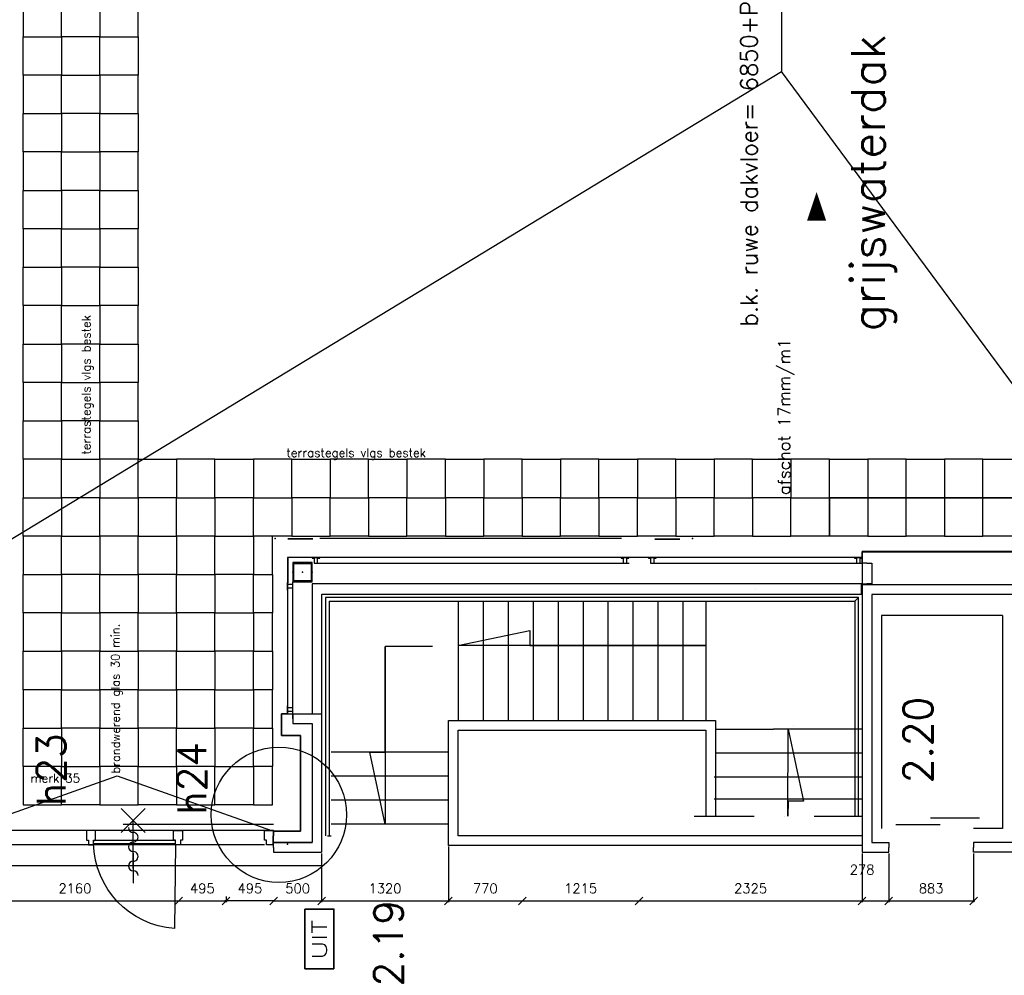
# Model space of a CAD drawing. Extents: x 7198 to 172353, y -998 to 131648.
# Tile 25 of 66: x 37532 to 47788, y 38450 to 48400. Entities that reach past the tile are written whole.
import ezdxf
from ezdxf.enums import TextEntityAlignment as Align

# ---------------------------------------------------------------- set-up
doc = ezdxf.new("R2010")
doc.units = 0
doc.header["$LTSCALE"] = 50
doc.header["$MEASUREMENT"] = 0
doc.header["$PDSIZE"] = -1
doc.linetypes.add('DASHDOT', pattern=[25, 12.5, -6.25, 0, -6.25])
doc.layers.get('0').update_dxf_attribs({"linetype": 'CONTINUOUS'})
doc.layers.get('DEFPOINTS').update_dxf_attribs({"linetype": 'CONTINUOUS'})
for name, color, linetype in [('1', 7, 'CONTINUOUS'), ('_BESTAAND_ONGEWIJZIGD', 8, 'CONTINUOUS'), ('_BRANDCOMPART', 6, 'DASHDOT'), ('_DETAILNUMMERS', 4, 'CONTINUOUS'), ('_DETAILNUMMERSTEKST', 4, 'CONTINUOUS'), ('A--01A1_ACEER', 1, 'CONTINUOUS'), ('A--A28--_F-2--', 7, 'CONTINUOUS'), ('A--L21--', 3, 'CONTINUOUS'), ('A--L21A1_BUITENWAND', 1, 'CONTINUOUS'), ('A--L22A1_BINNENWAND', 1, 'CONTINUOUS'), ('A--L22A2_BINNENWAND', 2, 'CONTINUOUS'), ('A--L27A1_DAKEN', 1, 'CONTINUOUS'), ('A--L28--', 7, 'CONTINUOUS'), ('A--L28--_F-2--', 7, 'CONTINUOUS'), ('A--L32--_F-23-', 2, 'CONTINUOUS'), ('A--L32--_F123-', 1, 'CONTINUOUS'), ('A--L63--', 7, 'CONTINUOUS'), ('A--L63--_F123-', 7, 'CONTINUOUS'), ('A--L65--', 7, 'CONTINUOUS'), ('A--L65--_F-23-', 7, 'CONTINUOUS'), ('A--L65--_F123-', 7, 'CONTINUOUS'), ('A--M$1A-_F123-', 1, 'CONTINUOUS'), ('A--T$1A-18_TEKST', 1, 'CONTINUOUS'), ('A--T$1A-_F123-_RNR', 4, 'CONTINUOUS'), ('A--T01A-25_TEKST', 2, 'CONTINUOUS'), ('A--T01A-35_TEKST', 3, 'CONTINUOUS'), ('A--T01A-70_TEKST', 5, 'CONTINUOUS'), ('A--T63--_F123-', 1, 'CONTINUOUS'), ('L1', 1, 'CONTINUOUS'), ('TEKST_KOZIJNMERK', 2, 'CONTINUOUS'), ('X--LR---_CP', 7, 'CONTINUOUS')]:
    doc.layers.add(name, color=color, linetype=linetype)
doc.layers.add('bruto vloeroppervlak', color=3, linetype='CONTINUOUS', plot=False)
doc.styles.add('ALFA-0_25', font='ROMANS')
doc.styles.add('B-01', font='SIMPLEX.SHX', dxfattribs={"width": 0.8, "height": 4.5})
doc.styles.add('HIEMSTRA', font='romans.shx')
doc.linetypes.add('BATTING', pattern='A,0.0001,-0.1,[134,ltypeshp.shx,S=0.1,R=0,X=-0.1,Y=0],-0.2,[134,ltypeshp.shx,S=0.1,R=180,X=0.1,Y=0],-0.1', length=0.4001)
doc.dimstyles.get("Standard").update_dxf_attribs({"dimscale": 40, "dimtxt": 2.5, "dimasz": 2, "dimexe": 0.3, "dimexo": 0.3, "dimgap": 2, "dimtad": 1, "dimdec": 0, "dimzin": 0, "dimdsep": 46, "dimtxsty": 'HIEMSTRA', "dimblk1": 'OBLIQUE', "dimblk2": 'OBLIQUE', "dimsah": 1, "dimcen": -0.09, "dimdle": 0.3, "dimse1": 1, "dimclrd": 2, "dimclre": 2, "dimclrt": 3, "dimadec": 0, "dimazin": 0, "dimtfac": 1, "dimtdec": 4, "dimtofl": 0, "dimtmove": 2, "dimatfit": 3, "dimldrblk": 'OBLIQUE', "dimfxl": 1, "dimtvp": 625, "dimtolj": 1, "dimtzin": 0, "dimarcsym": 0})

# ---------------------------------------------------------------- blocks, each defined once
blk = doc.blocks.new('*U921')
at = {"layer": 'A--L21--', "color": 8, "linetype": 'Continuous'}
for points in [[(50, 50), (50, 50), (228, 50), (228, 0)], [(-50, -50), (-50, -50), (228, -50), (228, 0)]]:
    blk.add_lwpolyline(points, dxfattribs=at)
blk = doc.blocks.new('*U920')
at = {"layer": 'A--L21--', "color": 8, "linetype": 'Continuous'}
for points in [[(0, 0), (0, 50), (-810, 50), (-810, 0)], [(0, 0), (0, -50), (-810, -50), (-810, 0)]]:
    blk.add_lwpolyline(points, dxfattribs=at)
blk = doc.blocks.new('*U919')
at = {"layer": 'A--L21--', "color": 8, "linetype": 'Continuous'}
for points in [[(-50, 50), (-50, 50), (-50, -2735), (-50, -2735)], [(50, -50), (50, -50), (50, -2635), (50, -2635)]]:
    blk.add_lwpolyline(points, dxfattribs=at)
blk = doc.blocks.new('*U918')
at = {"layer": 'A--L21--', "color": 8, "linetype": 'Continuous'}
for points in [[(0, 0), (0, 50), (-2975, 50), (-2975, 50)], [(0, 0), (0, -50), (-2875, -50), (-2875, -50)]]:
    blk.add_lwpolyline(points, dxfattribs=at)
blk = doc.blocks.new('*U917')
at = {"layer": 'A--L21--', "color": 8, "linetype": 'Continuous'}
for points in [[(0, 0), (0, 50), (400, 50), (400, 50)], [(0, 0), (0, -50), (500, -50), (500, -50)]]:
    blk.add_lwpolyline(points, dxfattribs=at)
blk = doc.blocks.new('*U916')
at = {"layer": 'A--L21--', "color": 8, "linetype": 'Continuous'}
for points in [[(50, 50), (50, 50), (50, -1390), (50, -1390)], [(-50, -50), (-50, -50), (-50, -1290), (-50, -1290)]]:
    blk.add_lwpolyline(points, dxfattribs=at)
blk = doc.blocks.new('*U915')
at = {"layer": 'A--L21--', "color": 8, "linetype": 'Continuous'}
for points in [[(0, 0), (0, 50), (300, 50), (300, 50)], [(0, 0), (0, -50), (200, -50), (200, -50)]]:
    blk.add_lwpolyline(points, dxfattribs=at)
blk = doc.blocks.new('6432')
at = {"layer": '1', "color": 1, "linetype": 'Continuous'}
blk.add_line((0, 0), (0, 80), dxfattribs=at)
at = {"layer": '_BESTAAND_ONGEWIJZIGD', "linetype": 'Continuous'}
blk.add_lwpolyline([(0, 0), (-4, 0), (-4, 22), (-57, 22), (-57, 58), (-4, 58), (-4, 80), (0, 80)], close=True, dxfattribs=at)
blk = doc.blocks.new('*U914')
at = {"layer": 'A--L21--', "color": 8, "linetype": 'Continuous'}
for points in [[(0, 0), (-50, 0), (-50, -216), (0, -216)], [(0, 0), (50, 0), (50, -216), (0, -216)]]:
    blk.add_lwpolyline(points, dxfattribs=at)
blk = doc.blocks.new('Q060089-')
at = {"layer": 'A--L63--_F123-', "color": 1, "linetype": 'Continuous'}
blk.add_lwpolyline([(0, 0), (0, 300), (620, 300), (620, 0)], close=True, dxfattribs=at)
at = {"layer": 'X--LR---_CP'}
blk.add_point((620, 0), dxfattribs=at)
blk.add_point((620, 0), dxfattribs=at)
blk.add_point((620, 0), dxfattribs=at)
at = {"layer": 'A--T63--_F123-', "style": 'ALFA-0_25', "width": 1.279785}
blk.add_text('UIT', height=150, dxfattribs=at).set_placement((96, 73), (508, 73), align=Align.FIT)
at = {"layer": 'A--L63--_F123-', "linetype": 'Continuous'}
mesh = blk.add_polyface(dxfattribs=at)
corners = [(0, 0), (0, 300), (620, 300), (620, 0)]
mesh.append_faces([[corners[k] for k in face] for face in [(0, 1, 1, 1), (1, 2, 2, 2), (2, 3, 3, 3), (3, 0, 0, 0)]])
mesh.append_faces([[corners[k] for k in face] for face in [(0, 3, 2, 1)]], dxfattribs={"vtx0": -1, "vtx1": -1, "vtx2": -1, "vtx3": -1})
blk = doc.blocks.new('S060204-')
at = {"layer": 'A--L65--_F-23-', "color": 255}
blk.add_circle((0, 0), 0.0123, dxfattribs=at)
at = {"layer": 'A--L65--_F123-', "color": 1, "linetype": 'Continuous'}
for points in [[(-1.25, 6.25), (1.25, 3.75)], [(1.25, 6.25), (-1.25, 3.75)], [(0, 0), (0, 5)]]:
    blk.add_lwpolyline(points, dxfattribs=at)
blk = doc.blocks.new('S060205B')
at = {"layer": 'A--L65--_F-23-', "color": 255}
blk.add_circle((0, 0), 0.0123, dxfattribs=at)
at = {"layer": 'A--L65--_F123-', "color": 1, "linetype": 'Continuous'}
blk.add_lwpolyline([(0, 0), (0, 6.25)], dxfattribs=at)
for points in [[(-0.5, 5.75, 0.41), (0, 5.25)], [(0, 4.25, 1), (0, 5.25)], [(0, 4.25, 1), (0, 3.25)], [(0, 2.25, 1), (0, 3.25)], [(0, 2.25, 1), (0, 1.25)], [(0.5, 0.75, 0.41), (0, 1.25)]]:
    blk.add_lwpolyline(points, format="xyb", dxfattribs=at)
at = {"layer": 'A--L65--', "xscale": -1}
blk.add_blockref('S060204-', (0, 1.5), dxfattribs=at)
blk.add_blockref('S060204-', (0, 1.5), dxfattribs=at)
blk = doc.blocks.new('_OBLIQUE')
at = {"color": 0, "linetype": 'ByBlock'}
blk.add_line((-0.5, -0.5), (0.5, 0.5), dxfattribs=at)
blk = doc.blocks.new('*D126')
at = {"color": 2, "linetype": 'ByBlock', "transparency": 16777216}
for p, q in [((40677, 39720), (40677, 39213)), ((40165, 39225), (40689, 39225))]:
    blk.add_line(p, q, dxfattribs=at)
at = {"layer": 'DEFPOINTS', "color": 0, "linetype": 'ByBlock', "transparency": 16777216}
for p in [(40177, 39732), (40677, 39732), (40677, 39225)]:
    blk.add_point(p, dxfattribs=at)
at = {"color": 2, "linetype": 'ByBlock', "transparency": 16777216, "xscale": 80, "yscale": 80, "zscale": 80, "rotation": 180}
blk.add_blockref('_OBLIQUE', (40177, 39225), dxfattribs=at)
at = {"color": 2, "linetype": 'ByBlock', "transparency": 16777216, "xscale": 80, "yscale": 80, "zscale": 80}
blk.add_blockref('_OBLIQUE', (40677, 39225), dxfattribs=at)
at = {"color": 3, "linetype": 'ByBlock', "transparency": 16777216, "insert": (40427, 39355), "char_height": 100, "attachment_point": 5, "style": 'HIEMSTRA'}
blk.add_mtext('\\A1;500', dxfattribs=at)
blk = doc.blocks.new('*D127')
at = {"color": 2, "linetype": 'ByBlock', "transparency": 16777216}
for p, q in [((41997, 39791), (41997, 39213)), ((40665, 39225), (42009, 39225))]:
    blk.add_line(p, q, dxfattribs=at)
at = {"layer": 'DEFPOINTS', "color": 0, "linetype": 'ByBlock', "transparency": 16777216}
for p in [(41997, 39803), (40677, 39225), (41997, 39225)]:
    blk.add_point(p, dxfattribs=at)
at = {"color": 2, "linetype": 'ByBlock', "transparency": 16777216, "xscale": 80, "yscale": 80, "zscale": 80, "rotation": 180}
blk.add_blockref('_OBLIQUE', (40677, 39225), dxfattribs=at)
at = {"color": 2, "linetype": 'ByBlock', "transparency": 16777216, "xscale": 80, "yscale": 80, "zscale": 80}
blk.add_blockref('_OBLIQUE', (41997, 39225), dxfattribs=at)
at = {"color": 3, "linetype": 'ByBlock', "transparency": 16777216, "insert": (41337, 39355), "char_height": 100, "attachment_point": 5, "style": 'HIEMSTRA'}
blk.add_mtext('\\A1;1320', dxfattribs=at)
blk = doc.blocks.new('*D128')
at = {"color": 2, "linetype": 'ByBlock', "transparency": 16777216}
blk.add_line((41985, 39225), (42779, 39225), dxfattribs=at)
at = {"layer": 'DEFPOINTS', "color": 0, "linetype": 'ByBlock', "transparency": 16777216}
for p in [(41997, 39225), (42767, 39225), (42767, 39225)]:
    blk.add_point(p, dxfattribs=at)
at = {"color": 2, "linetype": 'ByBlock', "transparency": 16777216, "xscale": 80, "yscale": 80, "zscale": 80, "rotation": 180}
blk.add_blockref('_OBLIQUE', (41997, 39225), dxfattribs=at)
at = {"color": 2, "linetype": 'ByBlock', "transparency": 16777216, "xscale": 80, "yscale": 80, "zscale": 80}
blk.add_blockref('_OBLIQUE', (42767, 39225), dxfattribs=at)
at = {"color": 3, "linetype": 'ByBlock', "transparency": 16777216, "insert": (42382, 39355), "char_height": 100, "attachment_point": 5, "style": 'HIEMSTRA'}
blk.add_mtext('\\A1;770', dxfattribs=at)
blk = doc.blocks.new('*D129')
at = {"color": 2, "linetype": 'ByBlock', "transparency": 16777216}
blk.add_line((42755, 39225), (43994, 39225), dxfattribs=at)
at = {"layer": 'DEFPOINTS', "color": 0, "linetype": 'ByBlock', "transparency": 16777216}
for p in [(42767, 39225), (43982, 39225), (43982, 39225)]:
    blk.add_point(p, dxfattribs=at)
at = {"color": 2, "linetype": 'ByBlock', "transparency": 16777216, "xscale": 80, "yscale": 80, "zscale": 80, "rotation": 180}
blk.add_blockref('_OBLIQUE', (42767, 39225), dxfattribs=at)
at = {"color": 2, "linetype": 'ByBlock', "transparency": 16777216, "xscale": 80, "yscale": 80, "zscale": 80}
blk.add_blockref('_OBLIQUE', (43982, 39225), dxfattribs=at)
at = {"color": 3, "linetype": 'ByBlock', "transparency": 16777216, "insert": (43375, 39355), "char_height": 100, "attachment_point": 5, "style": 'HIEMSTRA'}
blk.add_mtext('\\A1;1215', dxfattribs=at)
blk = doc.blocks.new('*D130')
at = {"color": 2, "linetype": 'ByBlock', "transparency": 16777216}
for p, q in [((46307, 39720), (46307, 39213)), ((43970, 39225), (46319, 39225))]:
    blk.add_line(p, q, dxfattribs=at)
at = {"layer": 'DEFPOINTS', "color": 0, "linetype": 'ByBlock', "transparency": 16777216}
for p in [(46307, 39732), (43982, 39225), (46307, 39225)]:
    blk.add_point(p, dxfattribs=at)
at = {"color": 2, "linetype": 'ByBlock', "transparency": 16777216, "xscale": 80, "yscale": 80, "zscale": 80, "rotation": 180}
blk.add_blockref('_OBLIQUE', (43982, 39225), dxfattribs=at)
at = {"color": 2, "linetype": 'ByBlock', "transparency": 16777216, "xscale": 80, "yscale": 80, "zscale": 80}
blk.add_blockref('_OBLIQUE', (46307, 39225), dxfattribs=at)
at = {"color": 3, "linetype": 'ByBlock', "transparency": 16777216, "insert": (45145, 39355), "char_height": 100, "attachment_point": 5, "style": 'HIEMSTRA'}
blk.add_mtext('\\A1;2325', dxfattribs=at)
blk = doc.blocks.new('*D131')
at = {"color": 2, "linetype": 'ByBlock', "transparency": 16777216}
for p, q in [((46585, 39720), (46585, 39213)), ((46295, 39225), (46585, 39225))]:
    blk.add_line(p, q, dxfattribs=at)
at = {"layer": 'DEFPOINTS', "color": 0, "linetype": 'ByBlock', "transparency": 16777216}
for p in [(46307, 39732), (46585, 39732), (46585, 39225)]:
    blk.add_point(p, dxfattribs=at)
at = {"color": 2, "linetype": 'ByBlock', "transparency": 16777216, "xscale": 80, "yscale": 80, "zscale": 80, "rotation": 180}
blk.add_blockref('_OBLIQUE', (46307, 39225), dxfattribs=at)
at = {"color": 2, "linetype": 'ByBlock', "transparency": 16777216, "xscale": 80, "yscale": 80, "zscale": 80}
blk.add_blockref('_OBLIQUE', (46585, 39225), dxfattribs=at)
at = {"color": 3, "linetype": 'ByBlock', "transparency": 16777216, "insert": (46307, 39550), "char_height": 100, "attachment_point": 5, "style": 'HIEMSTRA'}
blk.add_mtext('\\A1;278', dxfattribs=at)
blk = doc.blocks.new('*D132')
at = {"color": 2, "linetype": 'ByBlock', "transparency": 16777216}
for p, q in [((47468, 39720), (47468, 39213)), ((46573, 39225), (47480, 39225))]:
    blk.add_line(p, q, dxfattribs=at)
at = {"layer": 'DEFPOINTS', "color": 0, "linetype": 'ByBlock', "transparency": 16777216}
for p in [(46585, 39732), (47468, 39732), (47468, 39225)]:
    blk.add_point(p, dxfattribs=at)
at = {"color": 2, "linetype": 'ByBlock', "transparency": 16777216, "xscale": 80, "yscale": 80, "zscale": 80, "rotation": 180}
blk.add_blockref('_OBLIQUE', (46585, 39225), dxfattribs=at)
at = {"color": 2, "linetype": 'ByBlock', "transparency": 16777216, "xscale": 80, "yscale": 80, "zscale": 80}
blk.add_blockref('_OBLIQUE', (47468, 39225), dxfattribs=at)
at = {"color": 3, "linetype": 'ByBlock', "transparency": 16777216, "insert": (47026, 39355), "char_height": 100, "attachment_point": 5, "style": 'HIEMSTRA'}
blk.add_mtext('\\A1;883', dxfattribs=at)
blk = doc.blocks.new('Q020593-')
at = {"layer": 'A--A28--_F-2--', "color": 3, "linetype": 'Continuous'}
for points in [[(-90, 90), (-100, -100), (-100, 100)], [(-90, 90), (-100, 100), (100, 100)], [(-90, 90), (-90, -90), (-100, -100)], [(100, 100), (90, 90), (-90, 90)], [(100, 100), (100, -100), (90, 90)], [(100, -100), (90, -90), (90, 90)], [(100, -100), (-100, -100), (-90, -90)], [(100, -100), (-90, -90), (90, -90)]]:
    blk.add_solid(points, dxfattribs=at)
at = {"layer": 'A--L28--_F-2--', "color": 3, "linetype": 'Continuous'}
blk.add_lwpolyline([(-100, -100), (-90, -90), (-90, 90), (90, 90), (90, -90), (-90, -90), (-100, -100), (100, -100), (100, 100), (-100, 100)], close=True, dxfattribs=at)
at = {"layer": 'X--LR---_CP', "color": 4, "linetype": 'Continuous'}
for p in [(-100, 0), (0, 0), (100, 0)]:
    blk.add_point(p, dxfattribs=at)
blk = doc.blocks.new('*D396')
at = {"color": 2, "linetype": 'ByBlock', "transparency": 16777216}
for p, q in [((40189, 39225), (39670, 39225)), ((39682, 39270), (39682, 39213))]:
    blk.add_line(p, q, dxfattribs=at)
at = {"layer": 'DEFPOINTS', "color": 0, "linetype": 'ByBlock', "transparency": 16777216}
for p in [(40177, 39732), (39682, 39282), (39682, 39225)]:
    blk.add_point(p, dxfattribs=at)
at = {"color": 2, "linetype": 'ByBlock', "transparency": 16777216, "xscale": 80, "yscale": 80, "zscale": 80, "rotation": 180}
blk.add_blockref('_OBLIQUE', (39682, 39225), dxfattribs=at)
at = {"color": 2, "linetype": 'ByBlock', "transparency": 16777216, "xscale": 80, "yscale": 80, "zscale": 80}
blk.add_blockref('_OBLIQUE', (40177, 39225), dxfattribs=at)
at = {"color": 3, "linetype": 'ByBlock', "transparency": 16777216, "insert": (39930, 39355), "char_height": 100, "attachment_point": 5, "style": 'HIEMSTRA'}
blk.add_mtext('\\A1;495', dxfattribs=at)
blk = doc.blocks.new('*D397')
at = {"color": 2, "linetype": 'ByBlock', "transparency": 16777216}
for p, q in [((39175, 39225), (39694, 39225)), ((39682, 39270), (39682, 39213))]:
    blk.add_line(p, q, dxfattribs=at)
at = {"layer": 'DEFPOINTS', "color": 0, "linetype": 'ByBlock', "transparency": 16777216}
for p in [(39187, 39732), (39682, 39282), (39682, 39225)]:
    blk.add_point(p, dxfattribs=at)
at = {"color": 2, "linetype": 'ByBlock', "transparency": 16777216, "xscale": 80, "yscale": 80, "zscale": 80, "rotation": 180}
blk.add_blockref('_OBLIQUE', (39187, 39225), dxfattribs=at)
at = {"color": 2, "linetype": 'ByBlock', "transparency": 16777216, "xscale": 80, "yscale": 80, "zscale": 80}
blk.add_blockref('_OBLIQUE', (39682, 39225), dxfattribs=at)
at = {"color": 3, "linetype": 'ByBlock', "transparency": 16777216, "insert": (39434, 39355), "char_height": 100, "attachment_point": 5, "style": 'HIEMSTRA'}
blk.add_mtext('\\A1;495', dxfattribs=at)
blk = doc.blocks.new('*D398')
at = {"color": 2, "linetype": 'ByBlock', "transparency": 16777216}
blk.add_line((37015, 39225), (39199, 39225), dxfattribs=at)
at = {"layer": 'DEFPOINTS', "color": 0, "linetype": 'ByBlock', "transparency": 16777216}
for p in [(37027, 39732), (39187, 39225), (39187, 39225)]:
    blk.add_point(p, dxfattribs=at)
at = {"color": 2, "linetype": 'ByBlock', "transparency": 16777216, "xscale": 80, "yscale": 80, "zscale": 80, "rotation": 180}
blk.add_blockref('_OBLIQUE', (37027, 39225), dxfattribs=at)
at = {"color": 2, "linetype": 'ByBlock', "transparency": 16777216, "xscale": 80, "yscale": 80, "zscale": 80}
blk.add_blockref('_OBLIQUE', (39187, 39225), dxfattribs=at)
at = {"color": 3, "linetype": 'ByBlock', "transparency": 16777216, "insert": (38107, 39355), "char_height": 100, "attachment_point": 5, "style": 'HIEMSTRA'}
blk.add_mtext('\\A1;2160', dxfattribs=at)

msp = doc.modelspace()

# ---------------------------------------------------------------- linework, layer by layer
at = {"layer": '_BESTAAND_ONGEWIJZIGD', "linetype": 'Continuous'}
for p, q in [((40585.2, 42994.9), (40324.2, 42994.9)), ((40585.2, 42991.9), (40324.2, 42991.9)), ((44146.9, 42994.9), (44407.9, 42994.9)), ((44146.9, 42991.9), (44407.9, 42991.9)), ((40324.2, 42535), (40324.2, 42794.9)), ((40327.2, 42535), (40327.2, 42794.9))]:
    msp.add_line(p, q, dxfattribs=at)
at = {"layer": '_BESTAAND_ONGEWIJZIGD'}
for p, q in [((43802.2, 42998.9), (40657.2, 42998.9)), ((46232.2, 42799), (44162.2, 42799)), ((40617.2, 42741.9), (43882.2, 42741.9)), ((44122.2, 42742), (46312.2, 42742)), ((40320.2, 42466.9), (40320.2, 41256.9)), ((40377.2, 41171.9), (40377.2, 42546.9)), ((45938.5, 42527.5), (43048, 42527.5)), ((40677.3, 42417.5), (46302.3, 42417.5)), ((40716.7, 42384.4), (40716.7, 39901.9)), ((45193.2, 42462.8), (45193.2, 42462.8)), ((40756.7, 42346.9), (40756.7, 39901.9)), ((42100, 42344.4), (42100, 41102.5)), ((42360, 42344.4), (42360, 41102.5)), ((42620, 42344.4), (42620, 41102.5)), ((42880, 42344.4), (42880, 41102.5)), ((43140, 42344.4), (43140, 41102.5)), ((43400, 42344.4), (43400, 41102.5)), ((43660, 42344.4), (43660, 41102.5)), ((43920, 42344.4), (43920, 41102.5)), ((44180, 42344.4), (44180, 41102.5)), ((44440, 42344.4), (44440, 41102.5)), ((44680, 42344.4), (44680, 41102.5)), ((41830.8, 41872.5), (41337.5, 41872.5)), ((41337.5, 41872.5), (41337.5, 40022.5)), ((45591.4, 41048.8), (45591.4, 41048.8)), ((44780, 41012.5), (45385, 41012.5)), ((46302.5, 41012.5), (45385, 41012.5)), ((41997.5, 40772.5), (40776.5, 40772.5)), ((46302.5, 40762.5), (44780, 40762.5)), ((41997.5, 40522.5), (40776.3, 40522.5)), ((46302.5, 40512.5), (44767.5, 40512.5)), ((41997.5, 40272.5), (40776.1, 40272.5)), ((46302.5, 40282.5), (44767.5, 40282.5)), ((41997.5, 40022.5), (40775.9, 40022.5)), ((40737.6, 39901.9), (40777.6, 39901.9))]:
    msp.add_line(p, q, dxfattribs=at)
at = {"layer": '_BESTAAND_ONGEWIJZIGD', "linetype": 'DASHDOT'}
msp.add_line((44557.2, 40107.2), (46307.2, 40107.2), dxfattribs=at)
at = {"layer": '_BESTAAND_ONGEWIJZIGD'}
for points in [[(46310.2, 42744.9), (46310.2, 42859), (49165.2, 42859), (49165.2, 45263.8), (49479.2, 45263.8), (49479.2, 45196.1)], [(40756.7, 42344.4), (46230, 42344.4), (46270, 42384.4), (40716.7, 42384.4)], [(46230, 42344.4), (46230, 40107.2), (46270, 40107.2), (46270, 42384.4)], [(46307.2, 39802.5), (44780, 39802.5), (41997.5, 39802.5), (41997.5, 41102.5), (44780, 41102.5), (44780, 40107.2)], [(46307.2, 39902.5), (44680, 39902.5), (42097.5, 39902.5), (42097.5, 41002.5), (44680, 41002.5), (44680, 40107.2)]]:
    msp.add_lwpolyline(points, dxfattribs=at)
for points in [[(46302.3, 42417.5), (46302.3, 42527.5), (40677.3, 42527.5), (40677.3, 42527.5), (40677.3, 42527.5), (40577.3, 42527.5), (40577.3, 41171.9), (40577.3, 41171.9), (40577.3, 41171.9), (40677.3, 41171.9), (40677.3, 42417.5)], [(44680, 41882.5), (42096.2, 41882.5), (42846.2, 42041), (42846.2, 41882.5)], [(41337.5, 41872.5), (41337.5, 40022.5), (41179, 40772.5), (41337.5, 40772.5)], [(45534.7, 40107.2), (45537.8, 41012.5), (45696.3, 40262.5), (45535.2, 40262.5)]]:
    msp.add_lwpolyline(points, close=True, dxfattribs=at)
at = {"layer": '_BESTAAND_ONGEWIJZIGD', "linetype": 'Continuous'}
msp.add_lwpolyline([(40377.2, 41171.9), (40377.2, 41071.9), (40577, 41071.9), (40577, 39831.9), (40177.2, 39831.9), (40177.2, 39951.9), (40457, 39951.9), (40457, 40948.2), (40257.2, 40948.2), (40257.2, 41171.9)], close=True, dxfattribs=at)
for p in [(40192.2, 42998.9), (40192.2, 42998.9), (44539.9, 42998.9), (44539.9, 42998.9), (40320.2, 39817.1), (40320.2, 39817.1)]:
    msp.add_point(p, dxfattribs=at)
at = {"layer": '_BRANDCOMPART', "color": 4, "linetype": 'BATTING', "ltscale": 10}
msp.add_lwpolyline([(33400.4, 39592.8), (40677, 39592.8)], dxfattribs=at)
at = {"layer": '_DETAILNUMMERS'}
msp.add_circle((40231.8, 40122.1), 704.5, dxfattribs=at)
at = {"layer": 'A--01A1_ACEER'}
for p, q in [((40103.2, 39956.9), (36896, 39956.9)), ((40082.2, 39806.9), (36896, 39806.9))]:
    msp.add_line(p, q, dxfattribs=at)
at = {"layer": 'A--L21--', "linetype": 'Continuous'}
msp.add_lwpolyline([(46307.2, 42744.9), (46307.2, 42862), (49162.2, 42862), (49162.2, 45266.8), (49482.2, 45266.8), (49482.2, 45196.1)], dxfattribs=at)
at = {"layer": 'A--L21A1_BUITENWAND'}
for p, q in [((36999.8, 39978.3, 0), (38547.1, 40527.4)), ((38547.1, 40527.4), (40155.2, 39956.9))]:
    msp.add_line(p, q, dxfattribs=at)
at = {"layer": 'A--L22A1_BINNENWAND'}
for points in [[(37566.1, 48623.5), (37566.1, 48223.5), (37966.1, 48223.5), (37966.1, 48623.5)], [(38366.1, 48623.5), (38366.1, 48223.5), (37966.1, 48223.5), (37966.1, 48623.5)], [(38366.1, 48623.5), (38366.1, 48223.5), (38766.1, 48223.5), (38766.1, 48623.5)], [(37566.1, 47823.5), (37566.1, 48223.5), (37966.1, 48223.5), (37966.1, 47823.5)], [(38366.1, 47823.5), (38366.1, 48223.5), (37966.1, 48223.5), (37966.1, 47823.5)], [(38366.1, 47823.5), (38366.1, 48223.5), (38766.1, 48223.5), (38766.1, 47823.5)], [(37566.1, 47823.5), (37566.1, 47423.5), (37966.1, 47423.5), (37966.1, 47823.5)], [(38366.1, 47823.5), (38366.1, 47423.5), (37966.1, 47423.5), (37966.1, 47823.5)], [(38366.1, 47823.5), (38366.1, 47423.5), (38766.1, 47423.5), (38766.1, 47823.5)], [(37566.1, 47023.5), (37566.1, 47423.5), (37966.1, 47423.5), (37966.1, 47023.5)], [(38366.1, 47023.5), (38366.1, 47423.5), (37966.1, 47423.5), (37966.1, 47023.5)], [(38366.1, 47023.5), (38366.1, 47423.5), (38766.1, 47423.5), (38766.1, 47023.5)], [(37566.1, 47023.5), (37566.1, 46623.5), (37966.1, 46623.5), (37966.1, 47023.5)], [(38366.1, 47023.5), (38366.1, 46623.5), (37966.1, 46623.5), (37966.1, 47023.5)], [(38366.1, 47023.5), (38366.1, 46623.5), (38766.1, 46623.5), (38766.1, 47023.5)], [(37566.1, 46223.5), (37566.1, 46623.5), (37966.1, 46623.5), (37966.1, 46223.5)], [(38366.1, 46223.5), (38366.1, 46623.5), (37966.1, 46623.5), (37966.1, 46223.5)], [(38366.1, 46223.5), (38366.1, 46623.5), (38766.1, 46623.5), (38766.1, 46223.5)], [(37566.1, 46223.5), (37566.1, 45823.5), (37966.1, 45823.5), (37966.1, 46223.5)], [(38366.1, 46223.5), (38366.1, 45823.5), (37966.1, 45823.5), (37966.1, 46223.5)], [(38366.1, 46223.5), (38366.1, 45823.5), (38766.1, 45823.5), (38766.1, 46223.5)], [(37566.1, 45423.5), (37566.1, 45823.5), (37966.1, 45823.5), (37966.1, 45423.5)], [(38366.1, 45423.5), (38366.1, 45823.5), (37966.1, 45823.5), (37966.1, 45423.5)], [(38366.1, 45423.5), (38366.1, 45823.5), (38766.1, 45823.5), (38766.1, 45423.5)], [(37566.1, 45423.5), (37566.1, 45023.5), (37966.1, 45023.5), (37966.1, 45423.5)], [(38366.1, 45423.5), (38366.1, 45023.5), (37966.1, 45023.5), (37966.1, 45423.5)], [(38366.1, 45423.5), (38366.1, 45023.5), (38766.1, 45023.5), (38766.1, 45423.5)], [(37566.1, 44623.5), (37566.1, 45023.5), (37966.1, 45023.5), (37966.1, 44623.5)], [(38366.1, 44623.5), (38366.1, 45023.5), (37966.1, 45023.5), (37966.1, 44623.5)], [(38366.1, 44623.5), (38366.1, 45023.5), (38766.1, 45023.5), (38766.1, 44623.5)], [(37566.1, 44623.5), (37566.1, 44223.5), (37966.1, 44223.5), (37966.1, 44623.5)], [(38366.1, 44623.5), (38366.1, 44223.5), (37966.1, 44223.5), (37966.1, 44623.5)], [(38366.1, 44623.5), (38366.1, 44223.5), (38766.1, 44223.5), (38766.1, 44623.5)], [(37566.1, 43823.5), (37566.1, 44223.5), (37966.1, 44223.5), (37966.1, 43823.5)], [(38366.1, 43823.5), (38366.1, 44223.5), (37966.1, 44223.5), (37966.1, 43823.5)], [(38366.1, 43823.5), (38366.1, 44223.5), (38766.1, 44223.5), (38766.1, 43823.5)], [(37566.1, 43823.5), (37566.1, 43423.5), (37966.1, 43423.5), (37966.1, 43823.5)], [(38366.1, 43823.5), (38366.1, 43423.5), (37966.1, 43423.5), (37966.1, 43823.5)], [(38366.1, 43823.5), (38366.1, 43423.5), (38766.1, 43423.5), (38766.1, 43823.5)], [(39166.1, 43823.5), (39166.1, 43423.5), (38766.1, 43423.5), (38766.1, 43823.5)], [(39166.1, 43823.5), (39166.1, 43423.5), (39566.1, 43423.5), (39566.1, 43823.5)], [(39966.1, 43823.5), (39966.1, 43423.5), (39566.1, 43423.5), (39566.1, 43823.5)], [(39966.1, 43823.5), (39966.1, 43423.5), (40366.1, 43423.5), (40366.1, 43823.5)], [(40766.1, 43823.5), (40766.1, 43423.5), (40366.1, 43423.5), (40366.1, 43823.5)], [(40766.1, 43823.5), (40766.1, 43423.5), (41166.1, 43423.5), (41166.1, 43823.5)], [(41566.1, 43823.5), (41566.1, 43423.5), (41166.1, 43423.5), (41166.1, 43823.5)], [(41566.1, 43823.5), (41566.1, 43423.5), (41966.1, 43423.5), (41966.1, 43823.5)], [(42366.1, 43823.5), (42366.1, 43423.5), (41966.1, 43423.5), (41966.1, 43823.5)], [(42366.1, 43823.5), (42366.1, 43423.5), (42766.1, 43423.5), (42766.1, 43823.5)], [(43166.1, 43823.5), (43166.1, 43423.5), (42766.1, 43423.5), (42766.1, 43823.5)], [(43166.1, 43823.5), (43166.1, 43423.5), (43566.1, 43423.5), (43566.1, 43823.5)], [(43966.1, 43823.5), (43966.1, 43423.5), (43566.1, 43423.5), (43566.1, 43823.5)], [(43966.1, 43823.5), (43966.1, 43423.5), (44366.1, 43423.5), (44366.1, 43823.5)], [(44766.1, 43823.5), (44766.1, 43423.5), (44366.1, 43423.5), (44366.1, 43823.5)], [(44766.1, 43823.5), (44766.1, 43423.5), (45166.1, 43423.5), (45166.1, 43823.5)], [(45566.1, 43823.5), (45566.1, 43423.5), (45166.1, 43423.5), (45166.1, 43823.5)], [(45566.1, 43823.5), (45566.1, 43423.5), (45966.1, 43423.5), (45966.1, 43823.5)], [(46366.1, 43823.5), (46366.1, 43423.5), (45966.1, 43423.5), (45966.1, 43823.5)], [(46366.1, 43823.5), (46366.1, 43423.5), (46766.1, 43423.5), (46766.1, 43823.5)], [(47166.1, 43823.5), (47166.1, 43423.5), (46766.1, 43423.5), (46766.1, 43823.5)], [(47166.1, 43823.5), (47166.1, 43423.5), (47566.1, 43423.5), (47566.1, 43823.5)], [(47966.1, 43823.5), (47966.1, 43423.5), (47566.1, 43423.5), (47566.1, 43823.5)], [(37566.1, 43023.5), (37566.1, 43423.5), (37966.1, 43423.5), (37966.1, 43023.5)], [(38366.1, 43023.5), (38366.1, 43423.5), (37966.1, 43423.5), (37966.1, 43023.5)], [(38366.1, 43023.5), (38366.1, 43423.5), (38766.1, 43423.5), (38766.1, 43023.5)], [(39166.1, 43023.5), (39166.1, 43423.5), (38766.1, 43423.5), (38766.1, 43023.5)], [(39166.1, 43023.5), (39166.1, 43423.5), (39566.1, 43423.5), (39566.1, 43023.5)], [(39966.1, 43023.5), (39966.1, 43423.5), (39566.1, 43423.5), (39566.1, 43023.5)], [(39966.1, 43023.5), (39966.1, 43423.5), (40366.1, 43423.5), (40366.1, 43023.5)], [(40766.1, 43023.5), (40766.1, 43423.5), (40366.1, 43423.5), (40366.1, 43023.5)], [(40766.1, 43023.5), (40766.1, 43423.5), (41166.1, 43423.5), (41166.1, 43023.5)], [(41566.1, 43023.5), (41566.1, 43423.5), (41166.1, 43423.5), (41166.1, 43023.5)], [(41566.1, 43023.5), (41566.1, 43423.5), (41966.1, 43423.5), (41966.1, 43023.5)], [(42366.1, 43023.5), (42366.1, 43423.5), (41966.1, 43423.5), (41966.1, 43023.5)], [(42366.1, 43023.5), (42366.1, 43423.5), (42766.1, 43423.5), (42766.1, 43023.5)], [(43166.1, 43023.5), (43166.1, 43423.5), (42766.1, 43423.5), (42766.1, 43023.5)], [(43166.1, 43023.5), (43166.1, 43423.5), (43566.1, 43423.5), (43566.1, 43023.5)], [(43966.1, 43023.5), (43966.1, 43423.5), (43566.1, 43423.5), (43566.1, 43023.5)], [(43966.1, 43023.5), (43966.1, 43423.5), (44366.1, 43423.5), (44366.1, 43023.5)], [(44766.1, 43023.5), (44766.1, 43423.5), (44366.1, 43423.5), (44366.1, 43023.5)], [(44766.1, 43023.5), (44766.1, 43423.5), (45166.1, 43423.5), (45166.1, 43023.5)], [(45566.1, 43023.5), (45566.1, 43423.5), (45166.1, 43423.5), (45166.1, 43023.5)], [(45566.1, 43023.5), (45566.1, 43423.5), (45966.1, 43423.5), (45966.1, 43023.5)], [(46366.1, 43423.5), (46366.1, 43023.5), (45966.1, 43023.5), (45966.1, 43423.5)], [(46366.1, 43423.5), (46366.1, 43023.5), (46766.1, 43023.5), (46766.1, 43423.5)], [(47166.1, 43423.5), (47166.1, 43023.5), (46766.1, 43023.5), (46766.1, 43423.5)], [(47166.1, 43423.5), (47166.1, 43023.5), (47566.1, 43023.5), (47566.1, 43423.5)], [(47966.1, 43423.5), (47966.1, 43023.5), (47566.1, 43023.5), (47566.1, 43423.5)], [(37566.1, 43023.5), (37566.1, 42623.5), (37966.1, 42623.5), (37966.1, 43023.5)], [(38366.1, 43023.5), (38366.1, 42623.5), (37966.1, 42623.5), (37966.1, 43023.5)], [(38366.1, 43023.5), (38366.1, 42623.5), (38766.1, 42623.5), (38766.1, 43023.5)], [(39166.1, 43023.5), (39166.1, 42623.5), (38766.1, 42623.5), (38766.1, 43023.5)], [(39166.1, 43023.5), (39166.1, 42623.5), (39566.1, 42623.5), (39566.1, 43023.5)], [(39966.1, 43023.5), (39966.1, 42623.5), (39566.1, 42623.5), (39566.1, 43023.5)], [(40166.1, 42623.5), (40166.1, 43023.5), (39966.1, 43023.5), (39966.1, 42623.5)], [(37566.1, 42223.5), (37566.1, 42623.5), (37966.1, 42623.5), (37966.1, 42223.5)], [(38366.1, 42223.5), (38366.1, 42623.5), (37966.1, 42623.5), (37966.1, 42223.5)], [(38366.1, 42223.5), (38366.1, 42623.5), (38766.1, 42623.5), (38766.1, 42223.5)], [(39166.1, 42223.5), (39166.1, 42623.5), (38766.1, 42623.5), (38766.1, 42223.5)], [(39166.1, 42223.5), (39166.1, 42623.5), (39566.1, 42623.5), (39566.1, 42223.5)], [(39966.1, 42223.5), (39966.1, 42623.5), (39566.1, 42623.5), (39566.1, 42223.5)], [(40166.1, 42623.5), (40166.1, 42223.5), (39966.1, 42223.5), (39966.1, 42623.5)], [(37566.1, 42223.5), (37566.1, 41823.5), (37966.1, 41823.5), (37966.1, 42223.5)], [(38366.1, 42223.5), (38366.1, 41823.5), (37966.1, 41823.5), (37966.1, 42223.5)], [(38366.1, 42223.5), (38366.1, 41823.5), (38766.1, 41823.5), (38766.1, 42223.5)], [(39166.1, 42223.5), (39166.1, 41823.5), (38766.1, 41823.5), (38766.1, 42223.5)], [(39166.1, 42223.5), (39166.1, 41823.5), (39566.1, 41823.5), (39566.1, 42223.5)], [(39966.1, 42223.5), (39966.1, 41823.5), (39566.1, 41823.5), (39566.1, 42223.5)], [(40166.1, 41823.5), (40166.1, 42223.5), (39966.1, 42223.5), (39966.1, 41823.5)], [(37566.1, 41423.5), (37566.1, 41823.5), (37966.1, 41823.5), (37966.1, 41423.5)], [(38366.1, 41423.5), (38366.1, 41823.5), (37966.1, 41823.5), (37966.1, 41423.5)], [(38366.1, 41423.5), (38366.1, 41823.5), (38766.1, 41823.5), (38766.1, 41423.5)], [(39166.1, 41423.5), (39166.1, 41823.5), (38766.1, 41823.5), (38766.1, 41423.5)], [(39166.1, 41423.5), (39166.1, 41823.5), (39566.1, 41823.5), (39566.1, 41423.5)], [(39966.1, 41423.5), (39966.1, 41823.5), (39566.1, 41823.5), (39566.1, 41423.5)], [(40166.1, 41823.5), (40166.1, 41423.5), (39966.1, 41423.5), (39966.1, 41823.5)], [(37566.1, 41423.5), (37566.1, 41023.5), (37966.1, 41023.5), (37966.1, 41423.5)], [(38366.1, 41423.5), (38366.1, 41023.5), (37966.1, 41023.5), (37966.1, 41423.5)], [(38366.1, 41423.5), (38366.1, 41023.5), (38766.1, 41023.5), (38766.1, 41423.5)], [(39166.1, 41423.5), (39166.1, 41023.5), (38766.1, 41023.5), (38766.1, 41423.5)], [(39166.1, 41423.5), (39166.1, 41023.5), (39566.1, 41023.5), (39566.1, 41423.5)], [(39966.1, 41423.5), (39966.1, 41023.5), (39566.1, 41023.5), (39566.1, 41423.5)], [(40166.1, 41023.5), (40166.1, 41423.5), (39966.1, 41423.5), (39966.1, 41023.5)], [(37566.1, 40623.5), (37566.1, 41023.5), (37966.1, 41023.5), (37966.1, 40623.5)], [(38366.1, 40623.5), (38366.1, 41023.5), (37966.1, 41023.5), (37966.1, 40623.5)], [(38366.1, 40623.5), (38366.1, 41023.5), (38766.1, 41023.5), (38766.1, 40623.5)], [(39166.1, 40623.5), (39166.1, 41023.5), (38766.1, 41023.5), (38766.1, 40623.5)], [(39166.1, 40623.5), (39166.1, 41023.5), (39566.1, 41023.5), (39566.1, 40623.5)], [(39966.1, 40623.5), (39966.1, 41023.5), (39566.1, 41023.5), (39566.1, 40623.5)], [(40166.1, 41023.5), (40166.1, 40623.5), (39966.1, 40623.5), (39966.1, 41023.5)], [(37566.1, 40623.5), (37566.1, 40223.5), (37966.1, 40223.5), (37966.1, 40623.5)], [(38366.1, 40623.5), (38366.1, 40223.5), (37966.1, 40223.5), (37966.1, 40623.5)], [(38366.1, 40623.5), (38366.1, 40223.5), (38766.1, 40223.5), (38766.1, 40623.5)], [(39166.1, 40623.5), (39166.1, 40223.5), (38766.1, 40223.5), (38766.1, 40623.5)], [(39166.1, 40623.5), (39166.1, 40223.5), (39566.1, 40223.5), (39566.1, 40623.5)], [(39966.1, 40623.5), (39966.1, 40223.5), (39566.1, 40223.5), (39566.1, 40623.5)], [(40166.1, 40223.5), (40166.1, 40623.5), (39966.1, 40623.5), (39966.1, 40223.5)]]:
    msp.add_lwpolyline(points, close=True, dxfattribs=at)
at = {"layer": 'A--L22A2_BINNENWAND', "elevation": 0}
for points in [[(38248.7, 39806.9), (38301.6, 39806.9), (38301.6, 39857.9), (38322.6, 39857.9), (38322.6, 39956.9), (38249.6, 39956.9), (38227.6, 39956.9), (38227.7, 39941.9), (38227.7, 39857.9), (38248.7, 39857.9)], [(39206.4, 39806.9), (39153.4, 39806.9), (39153.4, 39857.9), (39132.4, 39857.9), (39132.4, 39956.9), (39205.4, 39956.9), (39227.4, 39956.9), (39227.4, 39941.9), (39227.4, 39857.9), (39206.4, 39857.9)]]:
    msp.add_lwpolyline(points, close=True, dxfattribs=at)
at = {"layer": 'A--L22A2_BINNENWAND'}
msp.add_lwpolyline([(40168.2, 39806.9), (40103.2, 39806.9), (40103.2, 39857.9), (40082.2, 39857.9), (40082.2, 39956.9), (40155.2, 39956.9), (40177.2, 39956.9), (40177.2, 39941.9), (40177.2, 39902.9), (40168.2, 39902.9)], close=True, dxfattribs=at)
at = {"layer": 'A--L27A1_DAKEN'}
for p in [(45468.1, 86484.2), (37166.1, 42823.5), (49165.2, 42862)]:
    msp.add_line(p, (45468.1, 47862), dxfattribs=at)
msp.add_lwpolyline([(45832.8, 43221.5, 0, 0, 0), (45832.8, 46606.4, 0, 200, 0), (45832.8, 46306.4, 0, 0, 0)], format="xyseb", dxfattribs=at)
at = {"layer": 'A--L32--_F-23-', "color": 2, "linetype": 'Continuous', "elevation": 0}
msp.add_lwpolyline([(39151.1, 39857.9), (39151.1, 39817.9), (38300.9, 39817.9), (38303.9, 39857.9), (39151.1, 39857.9)], close=True, dxfattribs=at)
at = {"layer": 'A--L32--_F123-', "color": 1}
msp.add_line((38609.2, 40023.5), (40177.2, 40023.5), dxfattribs=at)
at = {"layer": 'A--L32--_F123-', "color": 1, "linetype": 'Continuous', "elevation": 0}
msp.add_lwpolyline([(39153.1, 39816.4), (39144.7, 38936.9, -0.3881491), (38301.6, 39820.9)], format="xyb", dxfattribs=at)
at = {"layer": 'bruto vloeroppervlak'}
msp.add_lwpolyline([(65802.2, 45266.8), (49482.2, 45266.8), (49165.2, 45263.8), (49162.2, 42862), (46307.2, 42862), (46307.2, 42799), (40320.2, 42799), (40320.2, 41171.9), (40257.2, 41171.9), (40257.2, 40948.2), (40457, 40948.2), (40457, 39951.9), (40177.2, 39952.2), (40177.2, 39956.9), (37015, 39956.9)], dxfattribs=at)
at = {"layer": 'L1', "color": 8}
for p, q in [((47769.9, 42197.1), (46509.9, 42197.1)), ((46509.9, 42197.1), (46509.9, 39977.1)), ((47769.9, 42197.1), (46509.9, 42197.1)), ((46509.9, 42197.1), (46509.9, 39977.1)), ((47769.9, 42197.1), (47769.9, 39977.1)), ((47769.9, 42197.1), (47769.9, 39977.1)), ((47119.9, 40017.1), (46659.9, 40017.1)), ((47119.9, 40017.1), (46659.9, 40017.1)), ((47529.9, 40087.1), (47019.9, 40087.1)), ((47529.9, 40087.1), (47019.9, 40087.1)), ((47769.9, 39977.1), (47467.1, 39977.1)), ((47769.9, 39977.1), (47467.1, 39977.1))]:
    msp.add_line(p, q, dxfattribs=at)

# ---------------------------------------------------------------- block references
at = {"layer": '_BESTAAND_ONGEWIJZIGD', "linetype": 'Continuous', "xscale": -1, "rotation": 270}
for p in [(40577.2, 42798.9), (43797.2, 42798.9), (44082.2, 42799), (46227.2, 42799)]:
    msp.add_blockref('6432', p, dxfattribs=at)
at = {"layer": '_BESTAAND_ONGEWIJZIGD', "linetype": 'Continuous'}
for name, p in [('*U914', (46357.2, 42742)), ('*U919', (46357.2, 42466.9)), ('*U915', (40377.2, 41121.9)), ('*U916', (40627, 41121.9)), ('*U917', (40177.2, 39781.9))]:
    msp.add_blockref(name, p, dxfattribs=at)
at = {"layer": '_BESTAAND_ONGEWIJZIGD', "linetype": 'Continuous', "xscale": -1}
for p in [(40320.2, 42461.9), (40320.2, 41176.9)]:
    msp.add_blockref('6432', p, dxfattribs=at)
at = {"layer": 'A--L21--', "linetype": 'Continuous'}
for name, p in [('*U918', (49282.2, 42466.9)), ('*U921', (46357.2, 39781.9)), ('*U920', (48277.2, 39781.9))]:
    msp.add_blockref(name, p, dxfattribs=at)
at = {"layer": 'A--L28--', "color": 2, "linetype": 'Continuous'}
msp.add_blockref('Q020593-', (40477, 42646.9), dxfattribs=at)
at = {"layer": 'A--L63--', "linetype": 'Continuous', "rotation": 90}
msp.add_blockref('Q060089-', (40803, 38518.7), dxfattribs=at)
at = {"layer": 'A--L65--', "xscale": 100, "yscale": 100, "zscale": 2, "rotation": 0.1699060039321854}
msp.add_blockref('S060205B', (38715.8, 39412.9, 0), dxfattribs=at)

# ---------------------------------------------------------------- texts
at = {"layer": '_DETAILNUMMERSTEKST', "style": 'ALFA-0_25'}
for s, p in [('h23', (38010, 40210.9)), ('h24', (39474.7, 40121.1))]:
    msp.add_text(s, height=300, rotation=90, dxfattribs=at).set_placement(p)
at = {"layer": 'A--T$1A-18_TEKST', "style": 'B-01'}
msp.add_text('terrastegels vlgs bestek', height=90, rotation=90, dxfattribs=at).set_placement((38269.4, 43871.7))
msp.add_text('terrastegels vlgs bestek', height=90, dxfattribs=at).set_placement((40309.7, 43846.7))
at = {"layer": 'A--T$1A-_F123-_RNR', "style": 'ALFA-0_25'}
for s, p in [('2.20', (47039.6, 40449.8)), ('2.19', (41523.1, 38334.1))]:
    msp.add_text(s, height=300, rotation=90, dxfattribs=at).set_placement(p)
at = {"layer": 'A--T01A-25_TEKST', "style": 'HIEMSTRA'}
msp.add_text('afschot 17mm/m1', height=125, rotation=90, dxfattribs=at).set_placement((45556.3, 43451.4))
at = {"layer": 'A--T01A-35_TEKST', "style": 'HIEMSTRA'}
msp.add_text('b.k. ruwe dakvloer= 6850+P', height=175, rotation=90, dxfattribs=at).set_placement((45215.7, 45204.2))
at = {"layer": 'A--T01A-70_TEKST', "style": 'HIEMSTRA'}
msp.add_text('grijswaterdak', height=350, rotation=90, dxfattribs=at).set_placement((46543.3, 45153.5))
at = {"layer": 'TEKST_KOZIJNMERK', "style": 'ALFA-0_25'}
msp.add_text('brandwerend glas 30 min.', height=87.5, rotation=90.17769, dxfattribs=at).set_placement((38575.2, 40550.5))
at = {"layer": 'TEKST_KOZIJNMERK', "style": 'B-01'}
msp.add_text('merk 35', height=90, dxfattribs=at).set_placement((37644.2, 40456.5))

# ---------------------------------------------------------------- dimensions: what is measured, and where the dimension line sits
at = {"layer": 'A--M$1A-_F123-', "linetype": 'Continuous'}
for base, p1, p2, picture, middle in [((41997.4717, 39224.5174), (40677.0465, 39224.5174), (41997.4717, 39802.5373), '*D127', (41337.2591, 39354.5174)), ((39186.9, 39224.5), (37027, 39731.9), (39186.9, 39224.5), '*D398', (38107, 39354.5)), ((39682, 39224.5), (39186.9, 39731.9), (39682, 39282.4), '*D397', (39434.5, 39354.5)), ((39682, 39224.5), (40177.2, 39731.9), (39682, 39282.4), '*D396', (39929.6, 39354.5)), ((40677, 39224.5), (40177.2, 39731.9), (40677, 39731.9), '*D126', (40427.1, 39354.5)), ((42767.0465, 39224.5174), (41997.4717, 39224.5174), (42767.0465, 39224.5174), '*D128', (42382.2591, 39354.5174)), ((43982, 39224.5), (42767, 39224.5), (43982, 39224.5), '*D129', (43374.5, 39354.5))]:
    dim = msp.add_linear_dim(base=base, p1=p1, p2=p2, dimstyle='Standard', dxfattribs=at)
    dim.commit()
    dim.dimension.update_dxf_attribs({"geometry": picture, "text_midpoint": middle})
for base, p1, p2, picture, middle in [((46307.2, 39224.5), (43982, 39224.5), (46307.2, 39731.9), '*D130', (45144.6, 39354.5)), ((47467.5078, 39224.5174), (46585.0455, 39731.8582), (47467.5078, 39731.8582), '*D132', (47026.2766, 39354.5174))]:
    dim = msp.add_linear_dim(base=base, p1=p1, p2=p2, dimstyle='Standard', override={"dimse1": 1}, dxfattribs=at)
    dim.commit()
    dim.dimension.update_dxf_attribs({"geometry": picture, "text_midpoint": middle})
dim = msp.add_linear_dim(base=(46585, 39224.5), p1=(46307.2, 39731.9), p2=(46585, 39731.9), dimstyle='Standard', override={"dimse1": 1}, dxfattribs=at)
dim.commit()
dim.dimension.update_dxf_attribs({"geometry": '*D131', "text_midpoint": (46307.2, 39549.5), "dimtype": 160})

doc.saveas('drawing.dxf')
